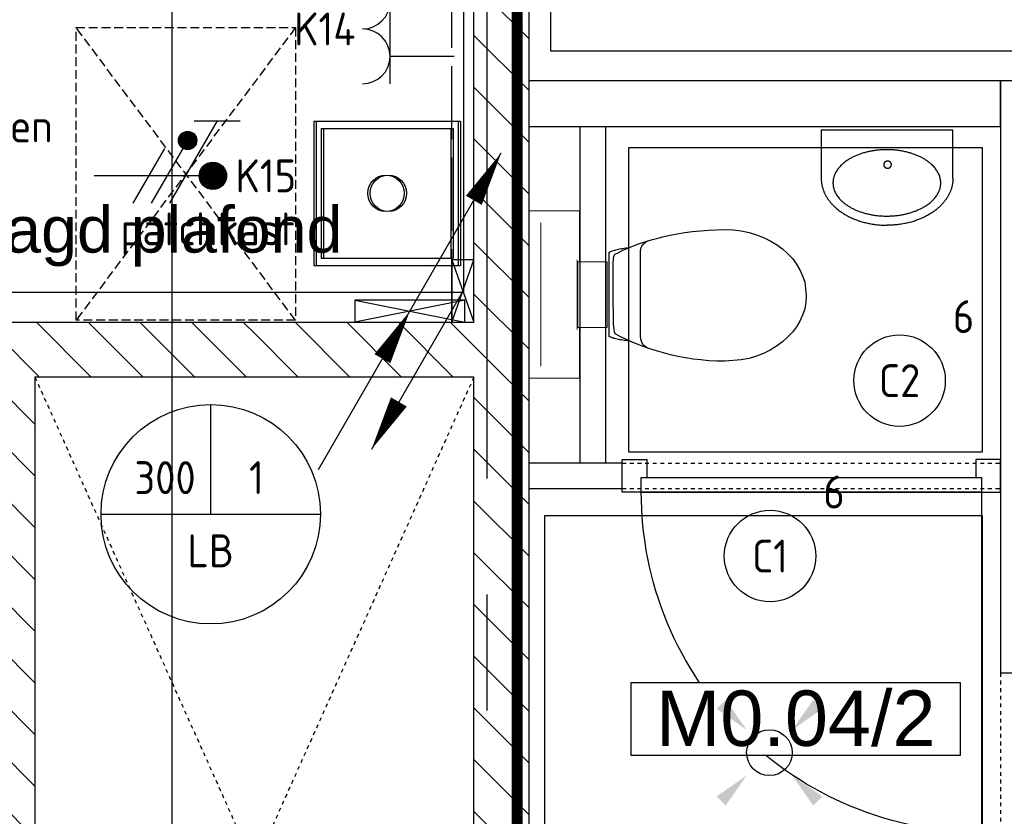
# Model space of a CAD drawing. Header units: millimetres. Extents: x -38031 to 110605, y -22066 to 88711.
# Tile 81 of 150: x 57693 to 60386, y 19399 to 21577. Entities that reach past the tile are written whole.
import ezdxf
from ezdxf.enums import TextEntityAlignment as Align

# ---------------------------------------------------------------- set-up
doc = ezdxf.new("R2010")
doc.units = ezdxf.units.MM
doc.header["$LTSCALE"] = 50
doc.set_wipeout_variables(frame=1)
for name, pattern in [('E_GOOT3', [5, 4, -1]), ('HIDDEN', [9.525, 6.35, -3.175]), ('PHANTOM', [63.5, 31.75, -6.35, 6.35, -6.35, 6.35, -6.35]), ('STYLE_01', [0.41664, 0.20828, -0.20836]), ('STYLE_02', [0.694425, 0.48607, -0.208355]), ('STYLE_06', [1.04164, 0.625, -0.20828, 0.06943, -0.13893])]:
    doc.linetypes.add(name, pattern=pattern)
for name, color, linetype in [('AB$1A---_ATTRIB035', 8, 'Continuous'), ('AL$1A---_ALGEMEEN', 8, 'Continuous'), ('AM$1A---_ARCERING', 8, 'Continuous'), ('AT$1A---_TEKST100', 8, 'Continuous'), ('Bouwkundig', 8, 'Continuous'), ('brandscheiding', 5, 'HIDDEN'), ('Data', 4, 'Continuous'), ('EL6131--_LB', 3, 'Continuous'), ('EL6131--_WG', 3, 'Continuous'), ('EL6222--', 3, 'Continuous'), ('EL6311--', 3, 'Continuous'), ('EM6131--', 1, 'Continuous'), ('Kastenscheiding', 4, 'PHANTOM'), ('stramien', 1, 'Continuous'), ('Vloerdoos', 3, 'Continuous'), ('Vloerdoos (1e)', 51, 'Continuous'), ('Vloerdoos OUD', 51, 'Continuous')]:
    doc.layers.add(name, color=color, linetype=linetype)
doc.styles.add('Arial', font='ARIAL.TTF')
doc.styles.add('BURO-018', font='iso.shx', dxfattribs={"height": 90})
doc.styles.get("Standard").update_dxf_attribs({"font": 'iso.shx'})

# ---------------------------------------------------------------- blocks, each defined once
blk = doc.blocks.new('E00411')
at = {"color": 0, "linetype": 'Continuous'}
blk.add_circle((0, 0), 1.25, dxfattribs=at)
for points in [[(-2.892, 2.396), (-2.396, 2.892), (-1.237, 1.237)], [(2.396, 2.892), (2.892, 2.396), (1.237, 1.237)], [(-2.396, -2.892), (-2.892, -2.396), (-1.237, -1.237)], [(2.892, -2.396), (2.396, -2.892), (1.237, -1.237)]]:
    blk.add_solid(points, dxfattribs=at)
at = {"color": 0, "linetype": 'Continuous', "style": 'BURO-018'}
for tag, p in [('E_GKAST', (0, 8)), ('E_GROEP', (0, 5)), ('E_SLET1', (4.5, 2)), ('E_GROEP', (0, 0)), ('E_GKAST', (0, 0))]:
    blk.add_attdef(tag, text='', height=1.8, dxfattribs=at).set_placement(p, align=Align.MIDDLE)
at = {"color": 0, "linetype": 'Continuous', "style": 'BURO-018', "flags": 1}
for tag, p in [('E_SGROEP', (4.5, 5)), ('E_MATCODE', (0, 0)), ('E_SGROEP', (0, 0))]:
    blk.add_attdef(tag, text='', height=1.8, dxfattribs=at).set_placement(p, align=Align.MIDDLE)
blk = doc.blocks.new('DOORVOERDOOS')
at = {"layer": 'Vloerdoos'}
for p, q in [((-55, 395), (-55, 0)), ((-55, 395), (340, 395)), ((340, 395), (340, 0)), ((-35, 375), (320, 375)), ((-35, 375), (-35, 20)), ((320, 375), (320, 20)), ((-55, 0), (340, 0)), ((-35, 20), (320, 20))]:
    blk.add_line(p, q, dxfattribs=at)
blk.add_circle((142.5, 197.5), 50, dxfattribs=at)
blk = doc.blocks.new('E00112')
at = {"color": 0, "linetype": 'Continuous'}
for p, q in [((0, 1), (-1, 1)), ((-1, 1), (-1, 0)), ((-1, 0), (0, 1)), ((-1, 1), (0, 0)), ((0, 0), (0, 1)), ((-1, 0), (0, 0))]:
    blk.add_line(p, q, dxfattribs=at)
blk = doc.blocks.new('E00107')
at = {"color": 0, "linetype": 'Continuous'}
blk.add_line((-5, -8.66), (5, 8.66), dxfattribs=at)
for points in [[(5, 8.66, 0, 1, 0), (3.5, 6.062, 1, 1, 0)], [(0, 0, 0, 1, 0), (-1.5, -2.598, 1, 1, 0)]]:
    blk.add_lwpolyline(points, format="xyseb", dxfattribs=at)
blk = doc.blocks.new('1115B3A')
at = {"color": 0, "linetype": 'Continuous'}
blk.add_circle((0, 0), 2.5, dxfattribs=at)
at = {"color": 0, "linetype": 'Continuous', "style": 'BURO-018'}
for tag, p in [('E_GKAST', (0, 8)), ('E_GROEP', (0, 5)), ('E_SGROEP', (4.5, 5)), ('E_ARMCODE', (0, 0)), ('E_SLET', (4.5, -1))]:
    blk.add_attdef(tag, text='', height=1.8, dxfattribs=at).set_placement(p, align=Align.MIDDLE)
blk = doc.blocks.new('E00103')
at = {"color": 0, "linetype": 'Continuous'}
for p, q in [((0, 6), (0, 12)), ((-6, 6), (6, 6))]:
    blk.add_line(p, q, dxfattribs=at)
blk.add_circle((0, 6), 6, dxfattribs=at)
at = {"color": 0, "linetype": 'Continuous', "style": 'BURO-018'}
for tag, p in [('E_TEXT3', (2.5, 8)), ('E_TEXT1', (-2.5, 8)), ('E_TEXT6', (0, 4))]:
    blk.add_attdef(tag, text='', height=1.8, dxfattribs=at).set_placement(p, align=Align.MIDDLE)
blk = doc.blocks.new('E00078')
at = {"color": 0, "linetype": 'Continuous'}
for p, q in [((-3, 6.482), (-3, 8.982)), ((-3, 7.732), (1.5, 5.134)), ((0, 7.5), (0, 1)), ((1.5, 4.134), (-1.5, 5.866)), ((1.5, 3.134), (-1.5, 4.866))]:
    blk.add_line(p, q, dxfattribs=at)
at = {"color": 0, "const_width": 0.75}
blk.add_lwpolyline([(-0.375, 7.5, 1), (0.375, 7.5, 1)], format="xyb", close=True, dxfattribs=at)
at = {"color": 0, "linetype": 'Continuous', "const_width": 0.5}
blk.add_lwpolyline([(-2.183, 6.116, 1), (-1.683, 6.116, 1)], format="xyb", close=True, dxfattribs=at)
at = {"color": 0, "linetype": 'Continuous'}
for centre, radius in [((0, 7.5), 0.75), ((-1.933, 6.116), 0.5)]:
    blk.add_circle(centre, radius, dxfattribs=at)
at = {"color": 0, "linetype": 'Continuous', "style": 'BURO-018'}
for tag, p in [('E_GKAST', (0, 14)), ('E_GROEP', (0, 11)), ('E_SGROEP', (4.5, 11))]:
    blk.add_attdef(tag, text='', height=1.8, dxfattribs=at).set_placement(p, align=Align.MIDDLE)
at = {"color": 0, "linetype": 'Continuous', "style": 'BURO-018', "flags": 1}
for tag, p in [('E_VERMCODE', (13, 11)), ('E_MATCODE', (0, 0))]:
    blk.add_attdef(tag, text='', height=1.8, dxfattribs=at).set_placement(p, align=Align.MIDDLE)
blk = doc.blocks.new('serviceblok model B')
at = {"color": 0}
blk.add_wipeout([(3720, 6225), (3720, 6075), (1500, 6075), (1500, 3400), (1500, 3250), (751.2, 3250), (751.2, 3400), (1350, 3400), (1350, 6075), (751.2, 6075), (751.2, 6225)], dxfattribs=at).dxf.layer = 'AL$1A---_ALGEMEEN'
blk.add_wipeout([(751.2, 6225), (751.2, 6075), (150, 6075), (150, 3400), (751.2, 3400), (751.2, 3250), (0, 3250), (0, 8541), (150, 8541), (150, 6225)], dxfattribs=at).dxf.layer = 'AL$1A---_ALGEMEEN'
at = {"layer": 'AM$1A---_ARCERING', "linetype": 'Continuous', "lineweight": 5}
h = blk.add_hatch(dxfattribs=at)
h.set_pattern_fill('KALKZANDSTEEN', color=256, style=0, pattern_type=2)
h.set_pattern_definition([(45, (0, 0), (70.7107, -70.7107), [])])
h.paths.add_polyline_path([(3720, 6075), (3720, 6225), (150, 6225), (150, 8541), (0, 8541), (0, 6225), (0, 6075), (0, 3400), (0, 3250), (1500, 3250), (1500, 3400), (1500, 6075)])
h.paths.add_polyline_path([(150, 3400), (150, 6075), (1350, 6075), (1350, 3400)], flags=16)
at = {"layer": 'AL$1A---_ALGEMEEN', "color": 0, "linetype": 'STYLE_01'}
for p, q in [((150, 6075), (1350, 3400)), ((1350, 6075), (150, 3400))]:
    blk.add_line(p, q, dxfattribs=at)
at = {"layer": 'AL$1A---_ALGEMEEN', "color": 0, "flags": 128}
for points in [[(3720, 6075), (3720, 6225), (150, 6225), (150, 8541), (0, 8541), (0, 6225), (0, 6075), (0, 3400), (0, 3250), (1500, 3250), (1500, 3400), (1500, 6075)], [(150, 3400), (150, 6075), (1350, 6075), (1350, 3400)]]:
    blk.add_lwpolyline(points, close=True, dxfattribs=at)
blk = doc.blocks.new('32x_hout-mk 806as-p')
at = {"color": 0}
for points in [[(-20.7, -67), (-20.7, 0), (-110.7, 0), (-110.7, -67)], [(-110.7, -967), (-20.7, -967), (-20.7, -1034), (-110.7, -1034)]]:
    blk.add_wipeout(points, dxfattribs=at).dxf.layer = 'AL$1A---_ALGEMEEN'
at = {"layer": 'AL$1A---_ALGEMEEN', "color": 0}
for points in [[(-20.7, -67), (-20.7, 0), (-110.7, 0), (-110.7, -67)], [(909, -74.8), (908.2, -97.6), (906.8, -120.4), (904.8, -143.2), (902.3, -165.8), (899.2, -188.5), (895.6, -211), (891.4, -233.4), (886.7, -255.8), (881.4, -278), (875.6, -300), (869.2, -322), (862.4, -343.7), (854.9, -365.3), (847, -386.7), (838.5, -407.9), (829.5, -428.9), (820, -449.6), (810, -470.1), (799.5, -490.4), (788.5, -510.4), (777, -530.1), (765, -549.5), (752.6, -568.7), (739.6, -587.5), (726.3, -606), (712.5, -624.2), (698.2, -642), (683.5, -659.5), (668.4, -676.5), (652.8, -693.3), (636.9, -709.6), (620.6, -725.5), (603.8, -741.1), (586.7, -756.2), (569.3, -770.9), (551.5, -785.2), (533.3, -799), (514.8, -812.4), (496, -825.3), (476.8, -837.7), (457.4, -849.7), (437.7, -861.2), (417.7, -872.2), (397.4, -882.7), (376.9, -892.7), (356.2, -902.2), (335.2, -911.2), (314, -919.7), (292.6, -927.6), (271, -935.1), (249.3, -942), (227.3, -948.3), (205.3, -954.1), (183.1, -959.4), (160.7, -964.1), (138.3, -968.3), (115.8, -971.9), (93.1, -975), (70.4, -977.5), (47.7, -979.5), (24.9, -980.9), (2.1, -981.7), (-20.7, -982), (-20.7, -52), (909.3, -52)], [(-110.7, -967), (-20.7, -967), (-20.7, -1034), (-110.7, -1034)]]:
    blk.add_lwpolyline(points, close=True, dxfattribs=at)
at = {"color": 0}
blk.add_wipeout([(-60.7, -52), (-20.7, -52), (-20.7, -982), (-60.7, -982)], dxfattribs=at).dxf.layer = 'AL$1A---_ALGEMEEN'
at = {"layer": 'AL$1A---_ALGEMEEN', "color": 0}
blk.add_lwpolyline([(-60.7, -52), (-20.7, -52), (-20.7, -982), (-60.7, -982)], close=True, dxfattribs=at)
blk = doc.blocks.new('toil. 10 top')
at = {"color": 0, "lineweight": 5}
blk.add_wipeout([(-202.38, 176.35), (202.64, 176.35), (202.64, 77.25), (-202.38, 77.25)], dxfattribs=at).dxf.layer = 'AL$1A---_ALGEMEEN'
at = {"color": 0}
blk.add_wipeout([(-126.41, -63.78), (-125.9, -59.46), (-125.39, -54.88), (-124.88, -50.82), (-124.12, -47.01), (-123.61, -42.94), (-123.1, -39.13), (-122.34, -35.57), (-121.58, -32.02), (-120.82, -28.71), (-120.05, -25.66), (-119.29, -22.87), (-118.27, -19.82), (-117.51, -17.28), (-116.5, -14.99), (-113.95, -10.42), (115.23, -9.66), (116.5, -11.69), (117.77, -13.97), (119.04, -16.52), (120.06, -19.31), (121.08, -22.36), (122.09, -25.41), (122.86, -28.71), (123.87, -32.02), (124.64, -36.08), (125.14, -39.64), (125.91, -43.45), (126.67, -47.52), (127.18, -51.33), (127.94, -55.39), (129.46, -63.27)], dxfattribs=at).dxf.layer = 'AL$1A---_ALGEMEEN'
at = {"layer": 'AL$1A---_ALGEMEEN', "color": 0, "lineweight": 5, "flags": 128}
blk.add_lwpolyline([(-202.38, 176.35), (202.64, 176.35), (202.64, 77.25), (-202.38, 77.25), (-202.38, 176.35)], dxfattribs=at)
at = {"layer": 'AL$1A---_ALGEMEEN', "color": 0, "flags": 128}
blk.add_lwpolyline([(-126.41, -63.78), (-125.9, -59.46), (-125.39, -54.88), (-124.88, -50.82), (-124.12, -47.01), (-123.61, -42.94), (-123.1, -39.13), (-122.34, -35.57), (-121.58, -32.02), (-120.82, -28.71), (-120.05, -25.66), (-119.29, -22.87), (-118.27, -19.82), (-117.51, -17.28), (-116.5, -14.99), (-113.95, -10.42), (115.23, -9.66), (116.5, -11.69), (117.77, -13.97), (119.04, -16.52), (120.06, -19.31), (121.08, -22.36), (122.09, -25.41), (122.86, -28.71), (123.87, -32.02), (124.64, -36.08), (125.14, -39.64), (125.91, -43.45), (126.67, -47.52), (127.18, -51.33), (127.94, -55.39), (129.46, -63.27)], dxfattribs=at)
at = {"color": 0, "lineweight": 5}
blk.add_wipeout([(-89.82, 75.21), (89.57, 75.21), (89.57, -4.57), (-89.82, -4.57)], dxfattribs=at).dxf.layer = 'AL$1A---_ALGEMEEN'
at = {"color": 0}
blk.add_wipeout([(-182.05, -326), (-181.8, -304.15), (-180.53, -282.55), (-178.5, -260.95), (-175.96, -239.61), (-172.4, -218.77), (-168.59, -198.19), (-164.01, -177.86), (-159.18, -158.29), (-153.59, -139.24), (-147.75, -120.94), (-141.65, -103.15), (-135.3, -86.65), (-128.69, -70.89), (-121.83, -55.65), (-114.97, -41.42), (-107.86, -28.46), (-106.59, -27.19), (-104.3, -25.92), (-101, -24.9), (-96.93, -24.14), (-92.1, -23.38), (-86.51, -22.87), (-80.16, -22.36), (-73.04, -22.11), (-65.68, -21.85), (-57.29, -21.6), (-48.65, -21.6), (-39.5, -21.6), (-29.85, -21.34), (-19.68, -21.34), (1.41, -21.34), (11.81, -21.34), (22.49, -21.34), (32.4, -21.34), (42.31, -21.09), (51.2, -21.09), (60.09, -20.84), (68.22, -20.84), (76.1, -20.84), (82.96, -21.09), (89.32, -21.34), (95.16, -21.6), (99.99, -22.11), (104.05, -22.87), (107.1, -23.63), (110.66, -25.66), (113.96, -32.52), (120.82, -45.99), (127.43, -60.98), (133.78, -76.74), (139.63, -93.25), (145.47, -110.27), (150.81, -128.31), (155.89, -147.11), (158.18, -156.77), (162.5, -176.33), (166.56, -196.41), (169.86, -216.99), (172.66, -238.34), (174.95, -259.93), (176.73, -281.79), (177.74, -303.64), (178.25, -326), (177.23, -348.87), (174.44, -370.981), (170.12, -392.571), (164.02, -412.651), (156.4, -432.471), (147.25, -450.511), (136.83, -467.791), (125.4, -483.801), (112.44, -498.031), (98.72, -510.981), (83.73, -522.161), (67.97, -531.821), (51.45, -539.191), (34.43, -544.781), (-1.9, -549.101), (-20.19, -548.081), (-38.23, -544.781), (-55.51, -539.191), (-72.03, -531.821), (-87.78, -522.161), (-102.52, -510.981), (-116.5, -498.031), (-129.2, -483.801), (-140.89, -467.791), (-151.31, -450.511), (-160.46, -432.471), (-168.08, -412.651), (-174.18, -392.571), (-178.5, -370.981)], dxfattribs=at).dxf.layer = 'AL$1A---_ALGEMEEN'
at = {"layer": 'AL$1A---_ALGEMEEN', "color": 0}
blk.add_line((460, 0), (-460, 0), dxfattribs=at)
at = {"layer": 'AL$1A---_ALGEMEEN', "color": 0, "lineweight": 5, "flags": 128}
blk.add_lwpolyline([(-89.82, 75.21), (89.57, 75.21), (89.57, -4.57), (-89.82, -4.57), (-89.82, 75.21)], dxfattribs=at)
at = {"layer": 'AL$1A---_ALGEMEEN', "color": 0, "flags": 128}
blk.add_lwpolyline([(-182.05, -326), (-181.8, -304.15), (-180.53, -282.55), (-178.5, -260.95), (-175.96, -239.61), (-172.4, -218.77), (-168.59, -198.19), (-164.01, -177.86), (-159.18, -158.29), (-153.59, -139.24), (-147.75, -120.94), (-141.65, -103.15), (-135.3, -86.65), (-128.69, -70.89), (-121.83, -55.65), (-114.97, -41.42), (-107.86, -28.46), (-106.59, -27.19), (-104.3, -25.92), (-101, -24.9), (-96.93, -24.14), (-92.1, -23.38), (-86.51, -22.87), (-80.16, -22.36), (-73.04, -22.11), (-65.68, -21.85), (-57.29, -21.6), (-48.65, -21.6), (-39.5, -21.6), (-29.85, -21.34), (-19.68, -21.34), (1.41, -21.34), (11.81, -21.34), (22.49, -21.34), (32.4, -21.34), (42.31, -21.09), (51.2, -21.09), (60.09, -20.84), (68.22, -20.84), (76.1, -20.84), (82.96, -21.09), (89.32, -21.34), (95.16, -21.6), (99.99, -22.11), (104.05, -22.87), (107.1, -23.63), (110.66, -25.66), (113.96, -32.52), (120.82, -45.99), (127.43, -60.98), (133.78, -76.74), (139.63, -93.25), (145.47, -110.27), (150.81, -128.31), (155.89, -147.11), (158.18, -156.77), (162.5, -176.33), (166.56, -196.41), (169.86, -216.99), (172.66, -238.34), (174.95, -259.93), (176.73, -281.79), (177.74, -303.64), (178.25, -326), (177.23, -348.87), (174.44, -370.981), (170.12, -392.571), (164.02, -412.651), (156.4, -432.471), (147.25, -450.511), (136.83, -467.791), (125.4, -483.801), (112.44, -498.031), (98.72, -510.981), (83.73, -522.161), (67.97, -531.821), (51.45, -539.191), (34.43, -544.781), (-1.9, -549.101), (-20.19, -548.081), (-38.23, -544.781), (-55.51, -539.191), (-72.03, -531.821), (-87.78, -522.161), (-102.52, -510.981), (-116.5, -498.031), (-129.2, -483.801), (-140.89, -467.791), (-151.31, -450.511), (-160.46, -432.471), (-168.08, -412.651), (-174.18, -392.571), (-178.5, -370.981), (-182.05, -326)], dxfattribs=at)
at = {"color": 0, "lineweight": 5}
for points in [[(-228.05, 208.36), (-228.05, 71.4), (-89.82, 71.4)], [(89.82, 71.4), (229.32, 71.4), (229.32, 208.87)]]:
    blk.add_wipeout(points, dxfattribs=at).dxf.layer = 'AL$1A---_ALGEMEEN'
at = {"color": 0}
blk.add_wipeout([(-145.72, -115.35), (-144.45, -112.56), (-142.92, -110.01), (-141.14, -107.73), (-139.11, -105.19), (-137.08, -103.41), (-134.79, -101.88), (-132.25, -100.36), (-129.71, -99.09), (-127.17, -98.33), (-124.37, -97.31), (-121.83, -96.8), (-119.04, -96.29), (-116.24, -96.04), (-113.45, -95.79), (-107.86, -95.54), (110.66, -95.54), (112.95, -95.79), (115.74, -95.79), (118.28, -96.04), (120.82, -96.04), (123.36, -96.55), (125.91, -97.06), (128.19, -97.82), (130.73, -98.83), (133.02, -99.85), (135.31, -101.12), (137.59, -102.9), (139.63, -104.68), (141.66, -107.22), (143.44, -109.51), (147, -115.35)], dxfattribs=at).dxf.layer = 'AL$1A---_ALGEMEEN'
at = {"layer": 'AL$1A---_ALGEMEEN', "color": 0, "lineweight": 5}
blk.add_line((-228.05, 208.36), (229.32, 208.36), dxfattribs=at)
at = {"layer": 'AL$1A---_ALGEMEEN', "color": 0}
blk.add_line((460, 70), (-460, 70), dxfattribs=at)
at = {"layer": 'AL$1A---_ALGEMEEN', "color": 0, "lineweight": 5, "flags": 128}
for points in [[(-228.05, 208.36), (-228.05, 71.4), (-89.82, 71.4)], [(89.82, 71.4), (229.32, 71.4), (229.32, 208.87)]]:
    blk.add_lwpolyline(points, dxfattribs=at)
at = {"layer": 'AL$1A---_ALGEMEEN', "color": 0, "flags": 128}
blk.add_lwpolyline([(-145.72, -115.35), (-144.45, -112.56), (-142.92, -110.01), (-141.14, -107.73), (-139.11, -105.19), (-137.08, -103.41), (-134.79, -101.88), (-132.25, -100.36), (-129.71, -99.09), (-127.17, -98.33), (-124.37, -97.31), (-121.83, -96.8), (-119.04, -96.29), (-116.24, -96.04), (-113.45, -95.79), (-107.86, -95.54), (110.66, -95.54), (112.95, -95.79), (115.74, -95.79), (118.28, -96.04), (120.82, -96.04), (123.36, -96.55), (125.91, -97.06), (128.19, -97.82), (130.73, -98.83), (133.02, -99.85), (135.31, -101.12), (137.59, -102.9), (139.63, -104.68), (141.66, -107.22), (143.44, -109.51), (147, -115.35)], dxfattribs=at)
blk = doc.blocks.new('fonteintje 360 x 240')
at = {"color": 0}
blk.add_wipeout([(0, -132.1), (180, -132.1), (180, -133.1), (180, -134.2), (179.9, -135.3), (179.9, -136.3), (179.9, -137.4), (179.8, -138.5), (179.7, -139.5), (179.6, -140.6), (179.5, -141.6), (179.4, -142.7), (179.3, -143.7), (179.2, -144.8), (179, -145.8), (178.8, -146.8), (178.7, -147.9), (178.5, -148.9), (178.3, -150), (178.1, -151), (177.9, -152), (177.6, -153), (177.4, -154.1), (177.2, -155.1), (176.9, -156.1), (176.6, -157.1), (176.3, -158.2), (176, -159.2), (175.7, -160.2), (175.4, -161.2), (175, -162.2), (174.7, -163.2), (174.3, -164.2), (174, -165.2), (173.6, -166.2), (173.2, -167.2), (172.8, -168.2), (172.4, -169.2), (171.9, -170.2), (171.5, -171.2), (171, -172.1), (170.6, -173.1), (170.1, -174.1), (169.6, -175.1), (169.1, -176.1), (168.6, -177), (168.1, -178), (167.5, -179), (167, -179.9), (166.4, -180.9), (165.9, -181.9), (165.3, -182.8), (164.7, -183.8), (164.1, -184.7), (163.5, -185.7), (162.8, -186.6), (162.2, -187.6), (161.5, -188.5), (160.9, -189.5), (160.2, -190.4), (159.5, -191.4), (158.8, -192.3), (158.1, -193.2), (157.4, -194.2), (156.6, -195.1), (155.9, -196), (155.1, -197), (154.4, -197.9), (153.6, -198.8), (152.8, -199.7), (152, -200.6), (151.2, -201.5), (150.4, -202.4), (149.6, -203.3), (148.8, -204.1), (147.9, -205), (147.1, -205.9), (146.2, -206.7), (145.4, -207.6), (144.5, -208.4), (143.6, -209.3), (142.7, -210.1), (141.8, -210.9), (140.9, -211.7), (140, -212.6), (139.1, -213.4), (138.2, -214.2), (137.2, -215), (136.3, -215.8), (135.3, -216.5), (134.4, -217.3), (133.4, -218.1), (132.4, -218.8), (131.4, -219.6), (130.4, -220.4), (129.4, -221.1), (128.4, -221.8), (127.4, -222.6), (126.3, -223.3), (125.3, -224), (124.2, -224.8), (123.2, -225.5), (122.1, -226.2), (121, -226.9), (119.9, -227.6), (118.8, -228.2), (117.7, -228.9), (116.6, -229.6), (115.5, -230.3), (114.4, -230.9), (113.2, -231.6), (112.1, -232.2), (110.9, -232.9), (109.8, -233.5), (108.6, -234.1), (107.4, -234.8), (106.2, -235.4), (105, -236), (103.8, -236.6), (102.6, -237.2), (101.4, -237.8), (100.2, -238.4), (98.9, -239), (97.7, -239.5), (96.4, -240.1), (95.2, -240.7), (93.9, -241.2), (92.6, -241.8), (91.3, -242.3), (90, -242.9), (88.7, -243.4), (87.4, -243.9), (86.1, -244.4), (84.8, -244.9), (83.4, -245.4), (82.1, -245.9), (80.8, -246.4), (79.5, -246.9), (78.1, -247.3), (76.8, -247.8), (75.5, -248.2), (74.1, -248.7), (72.8, -249.1), (71.4, -249.5), (70.1, -250), (68.7, -250.4), (67.4, -250.8), (66, -251.1), (64.6, -251.5), (63.3, -251.9), (61.9, -252.3), (60.5, -252.6), (59.1, -253), (57.8, -253.3), (56.4, -253.6), (55, -254), (53.6, -254.3), (52.2, -254.6), (50.8, -254.9), (49.4, -255.2), (48, -255.4), (46.6, -255.7), (45.2, -256), (43.8, -256.2), (42.4, -256.5), (41, -256.7), (39.5, -256.9), (38.1, -257.2), (36.7, -257.4), (35.3, -257.6), (33.8, -257.8), (32.4, -258), (31, -258.2), (29.5, -258.3), (28.1, -258.5), (26.6, -258.6), (25.2, -258.8), (23.7, -258.9), (22.3, -259.1), (20.8, -259.2), (19.3, -259.3), (17.9, -259.4), (16.4, -259.5), (14.9, -259.6), (13.4, -259.7), (12, -259.7), (10.5, -259.8), (9, -259.8), (7.5, -259.9), (6, -259.9), (4.5, -260), (3, -260), (1.5, -260), (0, -260)], dxfattribs=at).dxf.layer = 'AL$1A---_ALGEMEEN'
at = {"layer": 'AL$1A---_ALGEMEEN', "color": 0}
blk.add_open_spline([(180, -132.1), (180, -166.3), (131.8, -225.7), (48.2, -260), (0, -260)], degree=2, dxfattribs=at)
at = {"color": 0}
blk.add_wipeout([(180, -132.1), (180, 0), (-180, 0), (-180, -132.1)], dxfattribs=at).dxf.layer = 'AL$1A---_ALGEMEEN'
at = {"layer": 'AL$1A---_ALGEMEEN', "color": 0}
blk.add_lwpolyline([(180, -132.1), (180, 0), (-180, 0), (-180, -132.1)], dxfattribs=at)
at = {"color": 0}
blk.add_wipeout([(0, -132.1), (-180, -132.1), (-180, -133.1), (-180, -134.2), (-179.9, -135.3), (-179.9, -136.3), (-179.9, -137.4), (-179.8, -138.5), (-179.7, -139.5), (-179.6, -140.6), (-179.5, -141.6), (-179.4, -142.7), (-179.3, -143.7), (-179.2, -144.8), (-179, -145.8), (-178.8, -146.8), (-178.7, -147.9), (-178.5, -148.9), (-178.3, -150), (-178.1, -151), (-177.9, -152), (-177.6, -153), (-177.4, -154.1), (-177.2, -155.1), (-176.9, -156.1), (-176.6, -157.1), (-176.3, -158.2), (-176, -159.2), (-175.7, -160.2), (-175.4, -161.2), (-175, -162.2), (-174.7, -163.2), (-174.3, -164.2), (-174, -165.2), (-173.6, -166.2), (-173.2, -167.2), (-172.8, -168.2), (-172.4, -169.2), (-171.9, -170.2), (-171.5, -171.2), (-171, -172.1), (-170.6, -173.1), (-170.1, -174.1), (-169.6, -175.1), (-169.1, -176.1), (-168.6, -177), (-168.1, -178), (-167.5, -179), (-167, -179.9), (-166.4, -180.9), (-165.9, -181.9), (-165.3, -182.8), (-164.7, -183.8), (-164.1, -184.7), (-163.5, -185.7), (-162.8, -186.6), (-162.2, -187.6), (-161.5, -188.5), (-160.9, -189.5), (-160.2, -190.4), (-159.5, -191.4), (-158.8, -192.3), (-158.1, -193.2), (-157.4, -194.2), (-156.6, -195.1), (-155.9, -196), (-155.1, -197), (-154.4, -197.9), (-153.6, -198.8), (-152.8, -199.7), (-152, -200.6), (-151.2, -201.5), (-150.4, -202.4), (-149.6, -203.3), (-148.8, -204.1), (-147.9, -205), (-147.1, -205.9), (-146.2, -206.7), (-145.4, -207.6), (-144.5, -208.4), (-143.6, -209.3), (-142.7, -210.1), (-141.8, -210.9), (-140.9, -211.7), (-140, -212.6), (-139.1, -213.4), (-138.2, -214.2), (-137.2, -215), (-136.3, -215.8), (-135.3, -216.5), (-134.4, -217.3), (-133.4, -218.1), (-132.4, -218.8), (-131.4, -219.6), (-130.4, -220.4), (-129.4, -221.1), (-128.4, -221.8), (-127.4, -222.6), (-126.3, -223.3), (-125.3, -224), (-124.2, -224.8), (-123.2, -225.5), (-122.1, -226.2), (-121, -226.9), (-119.9, -227.6), (-118.8, -228.2), (-117.7, -228.9), (-116.6, -229.6), (-115.5, -230.3), (-114.4, -230.9), (-113.2, -231.6), (-112.1, -232.2), (-110.9, -232.9), (-109.8, -233.5), (-108.6, -234.1), (-107.4, -234.8), (-106.2, -235.4), (-105, -236), (-103.8, -236.6), (-102.6, -237.2), (-101.4, -237.8), (-100.2, -238.4), (-98.9, -239), (-97.7, -239.5), (-96.4, -240.1), (-95.2, -240.7), (-93.9, -241.2), (-92.6, -241.8), (-91.3, -242.3), (-90, -242.9), (-88.7, -243.4), (-87.4, -243.9), (-86.1, -244.4), (-84.8, -244.9), (-83.4, -245.4), (-82.1, -245.9), (-80.8, -246.4), (-79.5, -246.9), (-78.1, -247.3), (-76.8, -247.8), (-75.5, -248.2), (-74.1, -248.7), (-72.8, -249.1), (-71.4, -249.5), (-70.1, -250), (-68.7, -250.4), (-67.4, -250.8), (-66, -251.1), (-64.6, -251.5), (-63.3, -251.9), (-61.9, -252.3), (-60.5, -252.6), (-59.1, -253), (-57.8, -253.3), (-56.4, -253.6), (-55, -254), (-53.6, -254.3), (-52.2, -254.6), (-50.8, -254.9), (-49.4, -255.2), (-48, -255.4), (-46.6, -255.7), (-45.2, -256), (-43.8, -256.2), (-42.4, -256.5), (-41, -256.7), (-39.5, -256.9), (-38.1, -257.2), (-36.7, -257.4), (-35.3, -257.6), (-33.8, -257.8), (-32.4, -258), (-31, -258.2), (-29.5, -258.3), (-28.1, -258.5), (-26.6, -258.6), (-25.2, -258.8), (-23.7, -258.9), (-22.3, -259.1), (-20.8, -259.2), (-19.3, -259.3), (-17.9, -259.4), (-16.4, -259.5), (-14.9, -259.6), (-13.4, -259.7), (-12, -259.7), (-10.5, -259.8), (-9, -259.8), (-7.5, -259.9), (-6, -259.9), (-4.5, -260), (-3, -260), (-1.5, -260), (0, -260)], dxfattribs=at).dxf.layer = 'AL$1A---_ALGEMEEN'
at = {"layer": 'AL$1A---_ALGEMEEN', "color": 0}
blk.add_open_spline([(-180, -132.1), (-180, -166.3), (-131.8, -225.7), (-48.2, -260), (0, -260)], degree=2, dxfattribs=at)
at = {"color": 0}
blk.add_wipeout([(-0.6, -234.9), (-15.1, -234.4), (-29.3, -233.1), (-43.4, -231), (-57, -228), (-70, -224.2), (-82.4, -219.6), (-94, -214.3), (-104.8, -208.3), (-114.5, -201.7), (-123.1, -194.6), (-130.5, -186.9), (-136.7, -178.9), (-141.5, -170.5), (-145.1, -161.9), (-147.2, -153.1), (-147.9, -144.2), (-147.2, -135.3), (-145.1, -126.5), (-141.5, -117.8), (-136.7, -109.5), (-130.5, -101.4), (-123.1, -93.8), (-114.5, -86.6), (-104.8, -80), (-94, -74), (-82.4, -68.7), (-70, -64.2), (-57, -60.4), (-43.4, -57.4), (-29.3, -55.2), (-15.1, -53.9), (-0.6, -53.5), (13.8, -53.9), (28.1, -55.2), (42.1, -57.4), (55.7, -60.4), (68.8, -64.2), (81.2, -68.7), (92.8, -74), (103.5, -80), (113.2, -86.6), (121.8, -93.8), (129.3, -101.4), (135.4, -109.5), (140.3, -117.8), (143.8, -126.5), (146, -135.3), (146.7, -144.2), (146, -153.1), (143.8, -161.9), (140.3, -170.5), (135.4, -178.9), (129.3, -186.9), (121.8, -194.6), (113.2, -201.7), (103.5, -208.3), (92.8, -214.3), (81.2, -219.6), (68.8, -224.2), (55.7, -228), (42.1, -231), (28.1, -233.1), (13.8, -234.4)], dxfattribs=at).dxf.layer = 'AL$1A---_ALGEMEEN'
at = {"layer": 'AL$1A---_ALGEMEEN', "color": 0}
blk.add_open_spline([(-74.3, -65.6), (-40.1, -53.5), (38.8, -53.5), (107.2, -77.8), (146.7, -119.9), (146.7, -168.5), (107.2, -210.6), (38.8, -234.9), (-40.1, -234.9), (-108.4, -210.6), (-147.9, -168.5), (-147.9, -119.9), (-108.4, -77.8), (-74.3, -65.6)], degree=2, dxfattribs=at)
at = {"color": 0}
blk.add_wipeout([(1.3, -104), (0.3, -104), (-0.7, -103.8), (-1.7, -103.6), (-2.7, -103.3), (-3.6, -102.9), (-4.5, -102.4), (-5.3, -101.8), (-6.1, -101.2), (-6.8, -100.5), (-7.4, -99.7), (-7.9, -98.9), (-8.4, -98), (-8.7, -97.1), (-9, -96.2), (-9.1, -95.3), (-9.2, -94.3), (-9.1, -93.4), (-9, -92.4), (-8.7, -91.5), (-8.4, -90.6), (-7.9, -89.8), (-7.4, -88.9), (-6.8, -88.2), (-6.1, -87.5), (-5.3, -86.8), (-4.5, -86.3), (-3.6, -85.8), (-2.7, -85.4), (-1.7, -85.1), (-0.7, -84.8), (0.3, -84.7), (1.3, -84.7), (2.3, -84.7), (3.4, -84.8), (4.3, -85.1), (5.3, -85.4), (6.2, -85.8), (7.1, -86.3), (8, -86.8), (8.7, -87.5), (9.4, -88.2), (10, -88.9), (10.5, -89.8), (11, -90.6), (11.3, -91.5), (11.6, -92.4), (11.7, -93.4), (11.8, -94.3), (11.7, -95.3), (11.6, -96.2), (11.3, -97.1), (11, -98), (10.5, -98.9), (10, -99.7), (9.4, -100.5), (8.7, -101.2), (8, -101.8), (7.1, -102.4), (6.2, -102.9), (5.3, -103.3), (4.3, -103.6), (3.4, -103.8), (2.3, -104)], dxfattribs=at).dxf.layer = 'AL$1A---_ALGEMEEN'
at = {"layer": 'AL$1A---_ALGEMEEN', "color": 0}
blk.add_open_spline([(-3.9, -85.9), (-1.5, -84.7), (4.1, -84.7), (9, -87.2), (11.8, -91.7), (11.8, -96.9), (9, -101.4), (4.1, -104), (-1.5, -104), (-6.4, -101.4), (-9.2, -96.9), (-9.2, -91.7), (-6.4, -87.2), (-3.9, -85.9)], degree=2, dxfattribs=at)
blk = doc.blocks.new('72-toilet hang+fontein')
at = {"layer": 'AL$1A---_ALGEMEEN', "color": 0, "xscale": -1, "rotation": 270}
blk.add_blockref('toil. 10 top', (-210, 460.125), dxfattribs=at)
at = {"layer": 'AL$1A---_ALGEMEEN', "color": 0, "xscale": -1}
blk.add_blockref('fonteintje 360 x 240', (-980, 910), dxfattribs=at)
blk = doc.blocks.new('72-toiletgroep coordinatoren')
at = {"layer": 'AL$1A---_ALGEMEEN', "color": 0, "rotation": 270}
blk.add_blockref('32x_hout-mk 806as-p', (1290, 3079.3), dxfattribs=at)
at = {"layer": 'AL$1A---_ALGEMEEN', "color": 0, "xscale": -1}
blk.add_blockref('72-toilet hang+fontein', (0, 3180), dxfattribs=at)
at = {"color": 0}
for points in [[(1290, 4100), (1290, 4225), (0, 4225), (0, 4100)], [(0, 3110), (255.1, 3110), (256, 3110), (256, 3180), (0, 3180)]]:
    blk.add_wipeout(points, dxfattribs=at).dxf.layer = 'AL$1A---_ALGEMEEN'
at = {"layer": 'AL$1A---_ALGEMEEN', "color": 0}
for points in [[(1290, 4100), (1290, 4225), (0, 4225), (0, 4100)], [(0, 3110), (255.1, 3110), (256, 3110), (256, 3180), (0, 3180)]]:
    blk.add_lwpolyline(points, close=True, dxfattribs=at)
at = {"color": 0}
blk.add_wipeout([(1290, 3613.1), (1290, 2606), (1415, 2606), (1415, 4225), (1290, 4225), (1290, 4152.5)], dxfattribs=at).dxf.layer = 'AL$1A---_ALGEMEEN'
at = {"layer": 'AL$1A---_ALGEMEEN', "color": 0, "linetype": 'STYLE_01'}
for p, q in [((256, 3180), (1290, 3180)), ((256, 3110), (1290, 3110)), ((1290, 2606), (1290, 1572))]:
    blk.add_line(p, q, dxfattribs=at)
at = {"layer": 'AL$1A---_ALGEMEEN', "color": 0}
blk.add_lwpolyline([(1290, 3613.1), (1290, 2606), (1415, 2606), (1415, 4225), (1290, 4225), (1290, 4152.5)], close=True, dxfattribs=at)
blk = doc.blocks.new('ruimtenummer')
at = {"layer": 'AL$1A---_ALGEMEEN', "color": 0, "flags": 1}
for tag, p in [('peil', (-450, -397.1)), ('onderdeel', (-450, -669.8))]:
    blk.add_attdef(tag, p, '', height=151.5, dxfattribs=at)
at = {"color": 0}
blk.add_wipeout([(-450, 100), (450, 100), (450, -100), (-450, -100)], dxfattribs=at).dxf.layer = 'AL$1A---_ALGEMEEN'
at = {"layer": 'AL$1A---_ALGEMEEN', "color": 0}
blk.add_lwpolyline([(-450, 100), (450, 100), (450, -100), (-450, -100)], close=True, dxfattribs=at)
at = {"layer": 'AL$1A---_ALGEMEEN', "color": 0, "style": 'Arial'}
blk.add_attdef('ruimtenummer', text='', height=151.5, dxfattribs=at).set_placement((0, 78), align=Align.TOP_CENTER)
blk = doc.blocks.new('txt 1_100 verlaagd plafond')
at = {"layer": 'AL$1A---_ALGEMEEN', "color": 0}
for p, q in [((-1830, 0), (-1830, 182.6)), ((-1830, 182.6), (-1680, 182.6))]:
    blk.add_line(p, q, dxfattribs=at)
blk.add_solid([(-1830, 0), (-1836.7, 25), (-1823.3, 25)], dxfattribs=at)
at = {"layer": 'AT$1A---_TEKST100', "insert": (-983.5, 235.8), "char_height": 126.27, "attachment_point": 2, "line_spacing_factor": 0.967741, "style": 'Arial'}
blk.add_mtext('{\\C256;\\lverlaagd plafond}', dxfattribs=at)
blk = doc.blocks.new('200254 W 210e 19-03-2008')
at = {"layer": 'AL$1A---_ALGEMEEN', "xscale": -0.02, "yscale": 0.02, "zscale": 0.02}
blk.add_blockref('serviceblok model B', (20216.449, 3306.445), dxfattribs=at)
at = {"layer": 'AL$1A---_ALGEMEEN'}
blk.add_lwpolyline([(20146.489, 3476.88), (20212.889, 3476.88), (20212.889, 3432.56), (20146.489, 3432.56)], close=True, dxfattribs=at)
at = {"layer": 'stramien', "linetype": 'STYLE_06', "ltscale": 50}
blk.add_line((20196.949, 2737.405), (20196.949, 3963.005), dxfattribs=at)
at = {"layer": 'AL$1A---_ALGEMEEN', "xscale": 0.02, "yscale": 0.02, "zscale": 0.02}
for name, p in [('72-toiletgroep coordinatoren', (20216.449, 3359.645)), ('txt 1_100 verlaagd plafond', (20212.889, 3432.56))]:
    blk.add_blockref(name, p, dxfattribs=at)
at = {"layer": 'AL$1A---_ALGEMEEN'}
blk.add_lwpolyline([(20221.92, 3440.496), (20241.249, 3440.496), (20241.249, 3423.845), (20221.92, 3423.845)], close=True, dxfattribs=at)
ref = blk.add_blockref('ruimtenummer', (20231.053, 3409.245), dxfattribs=dict(at, xscale=0.02, yscale=0.02, zscale=0.02))
ref.add_attrib('ruimtenummer', 'M0.04/2', dxfattribs={"layer": 'AB$1A---_ATTRIB035', "height": 3.0305, "style": 'Arial'}).set_placement((20231.053, 3410.805), align=Align.TOP_CENTER)
for points in [[(20272.389, 3172.535), (20199.889, 3172.535), (20199.889, 3268.56), (20199.889, 3280.535), (20199.889, 3294.06), (20217.889, 3294.06), (20217.889, 3358.76), (20246.189, 3358.76), (20246.189, 3445.76), (20217.669, 3445.76), (20217.669, 3465.84), (20266.889, 3465.84), (20266.889, 3358.76), (20326.889, 3358.76), (20326.889, 3294.06), (20344.889, 3294.06), (20344.889, 3287.797), (20344.889, 3281.535), (20344.889, 3280.535), (20344.889, 3184.535), (20272.389, 3184.535)], [(20217.33, 3420.371), (20241.249, 3420.371), (20241.249, 3382.658), (20217.33, 3382.658)]]:
    blk.add_lwpolyline(points, close=True, dxfattribs=at)
blk = doc.blocks.new('DOORVOERDOOS (1e)')
at = {"layer": 'Vloerdoos OUD'}
for p, q in [((-55, 395), (-55, 0)), ((-55, 395), (340, 395)), ((340, 395), (340, 0)), ((-35, 375), (320, 375)), ((-35, 375), (-35, 20)), ((320, 375), (320, 20)), ((-55, 0), (340, 0)), ((-35, 20), (320, 20))]:
    blk.add_line(p, q, dxfattribs=at)
blk.add_circle((142.5, 197.5), 50, dxfattribs=at)
blk = doc.blocks.new('E00126')
at = {"color": 0, "linetype": 'Continuous'}
for p, q in [((-3, 4.5), (3, 4.5)), ((-1.5, 1), (-1.5, 4.5)), ((1.5, 1), (1.5, 4.5))]:
    blk.add_line(p, q, dxfattribs=at)
for centre in [(-1.5, 6), (1.5, 6)]:
    blk.add_arc(centre, 1.5, 180, 0, dxfattribs=at)
at = {"color": 0, "linetype": 'Continuous', "style": 'BURO-018'}
for tag, p in [('E_GKAST', (0, 11.5)), ('E_GROEP', (0, 8.5)), ('E_SGROEP', (4.5, 8.5))]:
    blk.add_attdef(tag, text='', height=1.8, dxfattribs=at).set_placement(p, align=Align.MIDDLE)
at = {"color": 0, "linetype": 'Continuous', "style": 'BURO-018', "flags": 1}
for tag, p in [('E_VERMCODE', (13, 8.5)), ('E_MATCODE', (0, 0))]:
    blk.add_attdef(tag, text='', height=1.8, dxfattribs=at).set_placement(p, align=Align.MIDDLE)
blk = doc.blocks.new('E00098')
at = {"color": 0, "linetype": 'Continuous'}
blk.add_line((0, 0), (-5, -8.66), dxfattribs=at)
blk.add_lwpolyline([(-5, -8.66, 0, 1, 0), (-3.5, -6.062, 1, 1, 0)], format="xyseb", dxfattribs=at)

msp = doc.modelspace()

# ---------------------------------------------------------------- block references
at = {"layer": 'Bouwkundig', "xscale": 50, "yscale": 50, "zscale": 50}
msp.add_blockref('200254 W 210e 19-03-2008', (-951737.5, -150797.3), dxfattribs=at)

# ---------------------------------------------------------------- next in the draw order: linework, layer by layer
at = {"layer": 'brandscheiding', "const_width": 30}
msp.add_lwpolyline([(58144.3, 6611.7), (58144.3, 13992.7), (59053.2, 13992.7), (59053.2, 23270.9), (58110.3, 23270.9), (58110.3, 25693.2), (19363.2, 25693.2)], dxfattribs=at)
at = {"layer": 'Data', "linetype": 'STYLE_02'}
for p, q in [((57847.3, 20755.3), (57847.3, 21555.3)), ((57847.3, 21555.3), (58447.3, 21555.3)), ((58447.3, 21555.3), (57847.3, 20755.3)), ((58447.3, 20755.3), (57847.3, 21555.3)), ((58447.3, 21555.3), (58447.3, 20755.3)), ((58447.3, 20755.3), (57847.3, 20755.3))]:
    msp.add_line(p, q, dxfattribs=at)
at = {"layer": 'EL6131--_WG', "linetype": 'E_GOOT3'}
for p, q in [((58935, 20750), (58935, 23066)), ((58875, 20750), (58875, 23006)), ((58875, 20750), (58935, 20750))]:
    msp.add_line(p, q, dxfattribs=at)
at = {"layer": 'Kastenscheiding'}
msp.add_line((58971.1, 13972.9), (58971.1, 23182.9), dxfattribs=at)

# ---------------------------------------------------------------- next in the draw order: block references
at = {"layer": 'EL6131--_LB', "xscale": 60, "yscale": 300, "zscale": 60, "rotation": 270}
msp.add_blockref('E00112', (58610, 20750), dxfattribs=at)
at = {"layer": 'EL6131--_WG', "xscale": 60, "yscale": 170, "zscale": 60}
msp.add_blockref('E00112', (58935, 20750), dxfattribs=at)
at = {"layer": 'EL6222--'}
ref = msp.add_blockref('E00126', (58930.8, 21551.7), dxfattribs=dict(at, xscale=50, yscale=50, zscale=50, rotation=90))
ref.add_attrib('E_GROEP', 'K14', dxfattribs={"layer": '0', "color": 1, "linetype": 'Continuous', "height": 90, "style": 'BURO-018'}).set_placement((58527.5, 21551.7), align=Align.MIDDLE)
ref = msp.add_blockref('E00078', (57846.5, 21150.1), dxfattribs=dict(at, xscale=50, yscale=50, zscale=50, rotation=270))
ref.add_attrib('E_GROEP', 'K15', dxfattribs={"layer": '0', "color": 1, "linetype": 'Continuous', "height": 90, "style": 'BURO-018'}).set_placement((58366.2, 21150.1), align=Align.MIDDLE)
ref.add_attrib('E_VERMCODE', 'patchkast', dxfattribs={"layer": '0', "color": 1, "linetype": 'Continuous', "height": 90, "style": 'BURO-018'}).set_placement((58207.1, 20991.5), align=Align.MIDDLE)
at = {"layer": 'EL6311--'}
ref = msp.add_blockref('1115B3A', (60099.1, 20590.2), dxfattribs=dict(at, xscale=50, yscale=50, zscale=50))
ref.add_attrib('E_ARMCODE', 'C2', dxfattribs={"layer": '0', "color": 1, "linetype": 'Continuous', "height": 90, "style": 'BURO-018'}).set_placement((60099.1, 20590.2), align=Align.MIDDLE)
ref.add_attrib('E_GROEP', '6', dxfattribs={"layer": '0', "color": 1, "linetype": 'Continuous', "height": 90, "style": 'BURO-018'}).set_placement((60274.1, 20765.2), align=Align.MIDDLE)
ref = msp.add_blockref('1115B3A', (59744.9, 20110.6), dxfattribs=dict(at, xscale=50, yscale=50, zscale=50))
ref.add_attrib('E_ARMCODE', 'C1', dxfattribs={"layer": '0', "color": 1, "linetype": 'Continuous', "height": 90, "style": 'BURO-018'}).set_placement((59744.9, 20110.6), align=Align.MIDDLE)
ref.add_attrib('E_GROEP', '6', dxfattribs={"layer": '0', "color": 1, "linetype": 'Continuous', "height": 90, "style": 'BURO-018'}).set_placement((59919.9, 20285.6), align=Align.MIDDLE)
at = {"layer": 'EL6311--', "xscale": 50, "yscale": 50, "zscale": 50}
msp.add_blockref('E00411', (59743.3, 19573.1), dxfattribs=at)
at = {"layer": 'EM6131--', "xscale": 50, "yscale": 50, "zscale": 50}
for name, p in [('E00107', (58760, 20780)), ('E00098', (58905, 20835))]:
    msp.add_blockref(name, p, dxfattribs=at)
at = {"layer": 'EM6131--'}
ref = msp.add_blockref('E00103', (58215.6, 19925), dxfattribs=dict(at, xscale=50, yscale=50, zscale=50))
ref.add_attrib('E_TEXT1', '300', dxfattribs={"layer": '0', "color": 1, "linetype": 'Continuous', "height": 90, "style": 'BURO-018'}).set_placement((58090.6, 20325), align=Align.MIDDLE)
ref.add_attrib('E_TEXT3', '1', dxfattribs={"layer": '0', "color": 1, "linetype": 'Continuous', "height": 90, "style": 'BURO-018'}).set_placement((58340.6, 20325), align=Align.MIDDLE)
ref.add_attrib('E_TEXT6', 'LB', dxfattribs={"layer": '0', "color": 1, "linetype": 'Continuous', "height": 90, "style": 'BURO-018'}).set_placement((58215.6, 20125), align=Align.MIDDLE)
at = {"layer": 'Vloerdoos'}
msp.add_blockref('DOORVOERDOOS', (58552.3, 20904.8), dxfattribs=at)
at = {"layer": 'Vloerdoos (1e)'}
msp.add_blockref('DOORVOERDOOS (1e)', (58558.7, 20904.8), dxfattribs=at)

# ---------------------------------------------------------------- next in the draw order: texts
at = {"layer": 'Data', "color": 2, "linetype": 'STYLE_02', "style": 'BURO-018'}
msp.add_text('levering door derden', height=90, dxfattribs=at).set_placement((56716.6, 21241.5))

doc.saveas('drawing.dxf')
